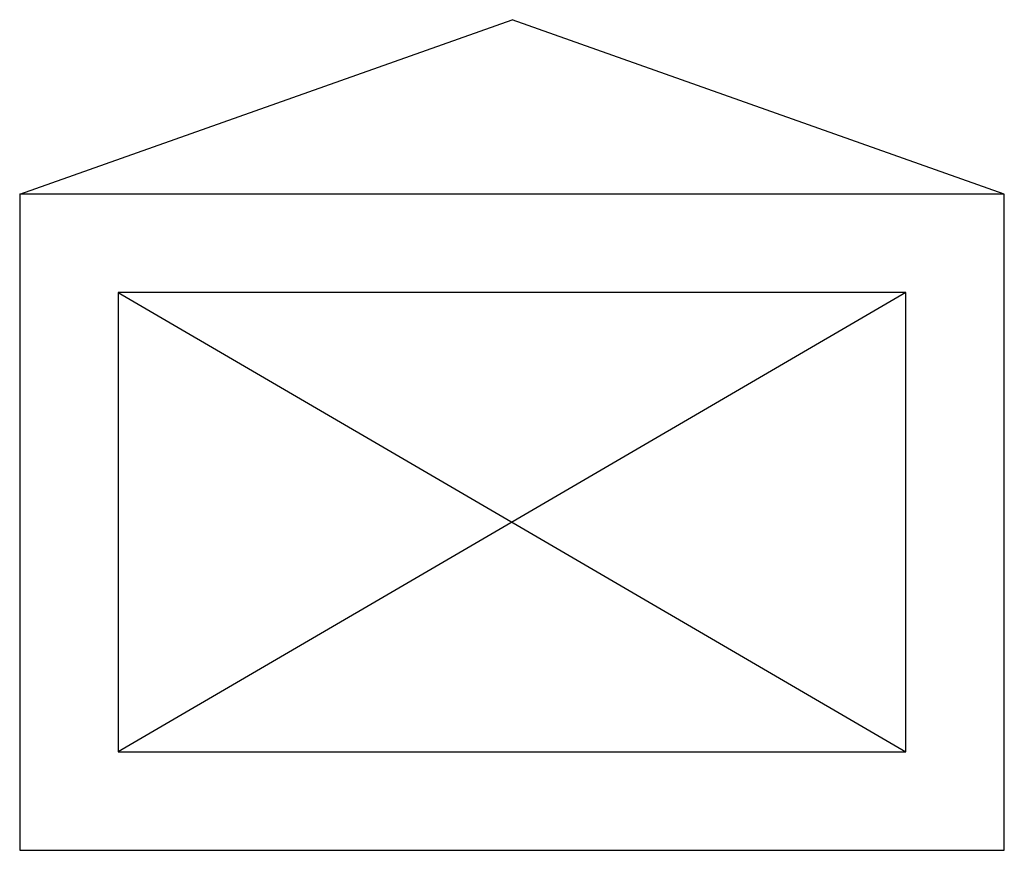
# Model space of a CAD drawing. Header units: millimetres. Extents: x -15 to 15, y -10 to 15.3.
import ezdxf

# ---------------------------------------------------------------- set-up
doc = ezdxf.new("R2010")
doc.units = ezdxf.units.MM

msp = doc.modelspace()

# ---------------------------------------------------------------- linework, layer by layer
for p, q in [((-15, 10), (0, 15.318)), ((15, 10), (0, 15.318)), ((15, 10), (15, 10))]:
    msp.add_line(p, q)
at = {"color": 0}
for p, q in [((15, 10), (-15, 10)), ((-15, 10), (-15, -10)), ((15, -10), (15, 10)), ((12, 7), (-12, 7)), ((-12, 7), (-12, -7)), ((-12, 7), (12, -7)), ((12, 7), (-12, -7)), ((12, -7), (12, 7)), ((-12, -7), (12, -7)), ((-15, -10), (15, -10)), ((-15, -10), (-12, -10))]:
    msp.add_line(p, q, dxfattribs=at)

doc.saveas('drawing.dxf')
